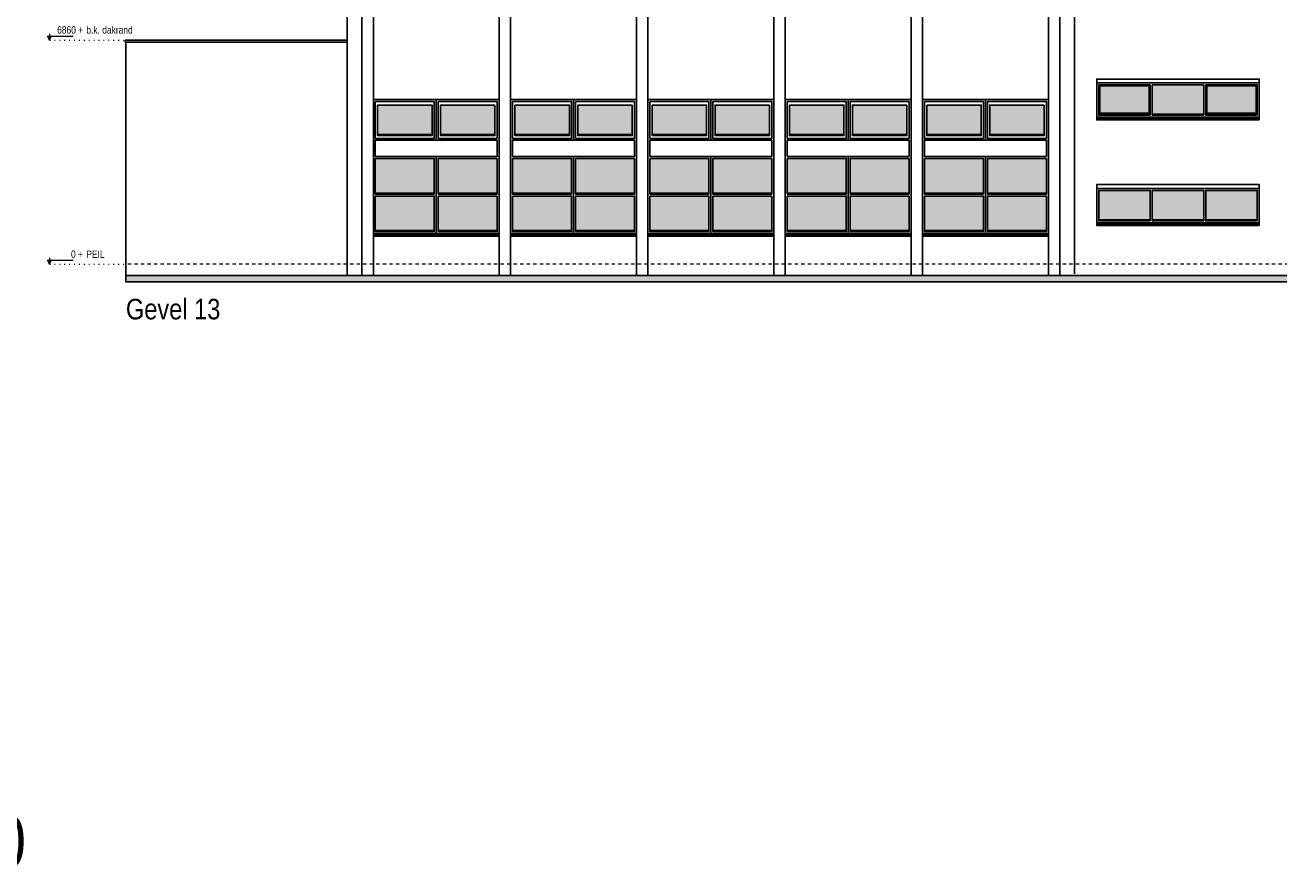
# Model space of a CAD drawing. Extents: x -59835 to 56084, y -767 to 223824.
# Tile 36 of 47: x -2765 to 35593, y 120704 to 146523. Entities that reach past the tile are written whole.
import ezdxf

# ---------------------------------------------------------------- set-up
doc = ezdxf.new("R2010")
doc.units = 0
doc.header["$MEASUREMENT"] = 0
doc.linetypes.add('DASHED', pattern=[200, 100, -100])
doc.linetypes.add('DOT', pattern=[150, 25, -125])
for name, color, linetype in [('101 - TEKSTEN', 7, 'Continuous'), ('102 - MAATVOERING', 7, 'Continuous'), ('21 - BUITENWANDEN', 92, 'Continuous'), ('31 - BUITENKOZIJNEN', 7, 'Continuous'), ('31.1 - ARCERING', 7, 'Continuous'), ('90 - TERREIN', 7, 'Continuous'), ('99 - SITUATIE', 12, 'Continuous')]:
    doc.layers.add(name, color=color, linetype=linetype)

msp = doc.modelspace()

# ---------------------------------------------------------------- hatches: boundary and pattern name
at = {"layer": '31.1 - ARCERING', "linetype": 'Continuous', "lineweight": 5}
for points in [[(30110, 143823), (30110, 144663), (31626.625, 144663), (31626.625, 143823)], [(30110, 143823), (30110, 144663), (31626.625, 144663), (31626.625, 143823)], [(31716.625, 143793), (31716.625, 144693), (33293.25, 144693), (33293.25, 143793)], [(31716.625, 143793), (31716.625, 144693), (33293.25, 144693), (33293.25, 143793)], [(33383.25, 143823), (33383.25, 144663), (34899.875, 144663), (34899.875, 143823)], [(33383.25, 143823), (33383.25, 144663), (34899.875, 144663), (34899.875, 143823)], [(8020, 143173), (8020, 144073), (9685, 144073), (9685, 143173)], [(8020, 143173), (8020, 144073), (9685, 144073), (9685, 143173)], [(11610, 143173), (11610, 144073), (9945, 144073), (9945, 143173)], [(11610, 143173), (11610, 144073), (9945, 144073), (9945, 143173)], [(12220, 143173), (12220, 144073), (13885, 144073), (13885, 143173)], [(12220, 143173), (12220, 144073), (13885, 144073), (13885, 143173)], [(15810, 143173), (15810, 144073), (14145, 144073), (14145, 143173)], [(15810, 143173), (15810, 144073), (14145, 144073), (14145, 143173)], [(16420, 143173), (16420, 144073), (18085, 144073), (18085, 143173)], [(16420, 143173), (16420, 144073), (18085, 144073), (18085, 143173)], [(20010, 143173), (20010, 144073), (18345, 144073), (18345, 143173)], [(20010, 143173), (20010, 144073), (18345, 144073), (18345, 143173)], [(20620, 143173), (20620, 144073), (22285, 144073), (22285, 143173)], [(20620, 143173), (20620, 144073), (22285, 144073), (22285, 143173)], [(24210, 143173), (24210, 144073), (22545, 144073), (22545, 143173)], [(24210, 143173), (24210, 144073), (22545, 144073), (22545, 143173)], [(24820, 143173), (24820, 144073), (26485, 144073), (26485, 143173)], [(24820, 143173), (24820, 144073), (26485, 144073), (26485, 143173)], [(28410, 143173), (28410, 144073), (26745, 144073), (26745, 143173)], [(28410, 143173), (28410, 144073), (26745, 144073), (26745, 143173)], [(7950, 141383), (7950, 142443), (9755, 142443), (9755, 141383)], [(7950, 141383), (7950, 142443), (9755, 142443), (9755, 141383)], [(11680, 141383), (11680, 142443), (9875, 142443), (9875, 141383)], [(11680, 141383), (11680, 142443), (9875, 142443), (9875, 141383)], [(12150, 141383), (12150, 142443), (13955, 142443), (13955, 141383)], [(12150, 141383), (12150, 142443), (13955, 142443), (13955, 141383)], [(15880, 141383), (15880, 142443), (14075, 142443), (14075, 141383)], [(15880, 141383), (15880, 142443), (14075, 142443), (14075, 141383)], [(16350, 141383), (16350, 142443), (18155, 142443), (18155, 141383)], [(16350, 141383), (16350, 142443), (18155, 142443), (18155, 141383)], [(20080, 141383), (20080, 142443), (18275, 142443), (18275, 141383)], [(20080, 141383), (20080, 142443), (18275, 142443), (18275, 141383)], [(20550, 141383), (20550, 142443), (22355, 142443), (22355, 141383)], [(20550, 141383), (20550, 142443), (22355, 142443), (22355, 141383)], [(24280, 141383), (24280, 142443), (22475, 142443), (22475, 141383)], [(24280, 141383), (24280, 142443), (22475, 142443), (22475, 141383)], [(24750, 141383), (24750, 142443), (26555, 142443), (26555, 141383)], [(24750, 141383), (24750, 142443), (26555, 142443), (26555, 141383)], [(28480, 141383), (28480, 142443), (26675, 142443), (26675, 141383)], [(28480, 141383), (28480, 142443), (26675, 142443), (26675, 141383)], [(7950, 140233), (7950, 141293), (9755, 141293), (9755, 140233)], [(7950, 140233), (7950, 141293), (9755, 141293), (9755, 140233)], [(11680, 140233), (11680, 141293), (9875, 141293), (9875, 140233)], [(11680, 140233), (11680, 141293), (9875, 141293), (9875, 140233)], [(12150, 140233), (12150, 141293), (13955, 141293), (13955, 140233)], [(12150, 140233), (12150, 141293), (13955, 141293), (13955, 140233)], [(15880, 140233), (15880, 141293), (14075, 141293), (14075, 140233)], [(15880, 140233), (15880, 141293), (14075, 141293), (14075, 140233)], [(16350, 140233), (16350, 141293), (18155, 141293), (18155, 140233)], [(16350, 140233), (16350, 141293), (18155, 141293), (18155, 140233)], [(20080, 140233), (20080, 141293), (18275, 141293), (18275, 140233)], [(20080, 140233), (20080, 141293), (18275, 141293), (18275, 140233)], [(20550, 140233), (20550, 141293), (22355, 141293), (22355, 140233)], [(20550, 140233), (20550, 141293), (22355, 141293), (22355, 140233)], [(24280, 140233), (24280, 141293), (22475, 141293), (22475, 140233)], [(24280, 140233), (24280, 141293), (22475, 141293), (22475, 140233)], [(24750, 140233), (24750, 141293), (26555, 141293), (26555, 140233)], [(24750, 140233), (24750, 141293), (26555, 141293), (26555, 140233)], [(28480, 140233), (28480, 141293), (26675, 141293), (26675, 140233)], [(28480, 140233), (28480, 141293), (26675, 141293), (26675, 140233)], [(30080, 140563), (30080, 141463), (31656.625, 141463), (31656.625, 140563)], [(30080, 140563), (30080, 141463), (31656.625, 141463), (31656.625, 140563)], [(31716.625, 140563), (31716.625, 141463), (33293.25, 141463), (33293.25, 140563)], [(31716.625, 140563), (31716.625, 141463), (33293.25, 141463), (33293.25, 140563)], [(33353.25, 141463), (33353.25, 140563), (34929.875, 140563), (34929.875, 141463)], [(33353.25, 141463), (33353.25, 140563), (34929.875, 140563), (34929.875, 141463)]]:
    msp.add_hatch(color=253, dxfattribs=at).paths.add_polyline_path(points)
at = {"layer": '90 - TERREIN', "linetype": 'Continuous', "lineweight": 5}
msp.add_hatch(color=7, dxfattribs=at).paths.add_polyline_path([(320, 138663), (320, 138863), (55280, 138863), (55280, 138663)])

# ---------------------------------------------------------------- linework, layer by layer
at = {"layer": '102 - MAATVOERING', "color": 213, "linetype": 'Continuous', "lineweight": 13}
for points in [[(-2016, 146256.75), (-2016, 146063), (-2078.5, 146188), (-1291, 146188)], [(-2016, 146063), (-1953.5, 146188)], [(-2016, 139396.75), (-2016, 139203), (-2078.5, 139328), (-1291, 139328)], [(-2016, 139203), (-1953.5, 139328)]]:
    msp.add_lwpolyline(points, dxfattribs=at)
at = {"layer": '102 - MAATVOERING', "color": 8, "linetype": 'DOT', "lineweight": 5}
for points in [[(-2016, 146063), (300, 146063)], [(-2016, 139203), (320, 139203)]]:
    msp.add_lwpolyline(points, dxfattribs=at)
at = {"layer": '102 - MAATVOERING', "color": 213, "linetype": 'DASHED', "lineweight": 13}
msp.add_lwpolyline([(55280, 139203), (320, 139203)], dxfattribs=at)
at = {"layer": '21 - BUITENWANDEN', "color": 92, "linetype": 'Continuous', "lineweight": 25}
for points in [[(7540, 159573), (7540, 138863)], [(7890, 159573), (7890, 138863)], [(11740, 159573), (11740, 138863)], [(12090, 159573), (12090, 138863)], [(15940, 159573), (15940, 138863)], [(16290, 159573), (16290, 138863)], [(20140, 159573), (20140, 138863)], [(20490, 159573), (20490, 138863)], [(24340, 159573), (24340, 138863)], [(28540, 159573), (28540, 138863)], [(28890, 159573), (28890, 138863)], [(7890, 159503), (7890, 138863)], [(12090, 159503), (12090, 138863)], [(16290, 159503), (16290, 138863)], [(20490, 159503), (20490, 138863)], [(24690, 159503), (24690, 138863)], [(28890, 159503), (28890, 138863)], [(7090, 159033), (7090, 138863)], [(29340, 159033), (29340, 138913)], [(300, 146063), (7090, 146063)], [(300, 146063), (300, 146003)], [(300, 146003), (7090, 146003)], [(320, 138863), (320, 146003)], [(30020, 144753), (30020, 144873), (34990, 144873), (34990, 144753)], [(7890, 144243), (11740, 144243)], [(12090, 144243), (15940, 144243)], [(16290, 144243), (20140, 144243)], [(20490, 144243), (24340, 144243)], [(24690, 144243), (28540, 144243)], [(30020, 141523), (30020, 141643), (34990, 141643), (34990, 141523)], [(7890, 140063), (11740, 140063)], [(12090, 140063), (15940, 140063)], [(12090, 140063), (15940, 140063)], [(16290, 140063), (20140, 140063)], [(16290, 140063), (20140, 140063)], [(20490, 140063), (24340, 140063)], [(20490, 140063), (24340, 140063)], [(24690, 140063), (28540, 140063)], [(24690, 140063), (28540, 140063)], [(320, 138863), (55280, 138863)]]:
    msp.add_lwpolyline(points, dxfattribs=at)
for points in [[(34990, 143623), (30020, 143623), (30020, 144753), (34990, 144753)], [(34990, 140393), (30020, 140393), (30020, 141523), (34990, 141523)]]:
    msp.add_lwpolyline(points, close=True, dxfattribs=at)
at = {"layer": '31 - BUITENKOZIJNEN', "color": 92, "linetype": 'Continuous', "lineweight": 25}
for points in [[(34990, 143623), (30020, 143623), (30020, 144753), (34990, 144753)], [(31656.625, 143763), (30080, 143763), (30080, 144693), (31656.625, 144693)], [(31626.625, 143823), (30110, 143823), (30110, 144663), (31626.625, 144663)], [(33293.25, 143763), (31716.625, 143763), (31716.625, 144693), (33293.25, 144693)], [(34929.875, 143763), (33353.25, 143763), (33353.25, 144693), (34929.875, 144693)], [(34899.875, 143823), (33383.25, 143823), (33383.25, 144663), (34899.875, 144663)], [(7890, 144243), (11740, 144243), (11740, 140063), (7890, 140063)], [(12090, 144243), (15940, 144243), (15940, 140063), (12090, 140063)], [(16290, 144243), (20140, 144243), (20140, 140063), (16290, 140063)], [(20490, 144243), (24340, 144243), (24340, 140063), (20490, 140063)], [(24690, 144243), (28540, 144243), (28540, 140063), (24690, 140063)], [(7950, 144183), (9755, 144183), (9755, 143053), (7950, 143053)], [(8020, 144073), (9685, 144073), (9685, 143143), (8020, 143143)], [(11680, 144183), (9875, 144183), (9875, 143053), (11680, 143053)], [(11610, 144073), (9945, 144073), (9945, 143143), (11610, 143143)], [(12150, 144183), (13955, 144183), (13955, 143053), (12150, 143053)], [(12220, 144073), (13885, 144073), (13885, 143143), (12220, 143143)], [(15880, 144183), (14075, 144183), (14075, 143053), (15880, 143053)], [(15810, 144073), (14145, 144073), (14145, 143143), (15810, 143143)], [(16350, 144183), (18155, 144183), (18155, 143053), (16350, 143053)], [(16420, 144073), (18085, 144073), (18085, 143143), (16420, 143143)], [(20080, 144183), (18275, 144183), (18275, 143053), (20080, 143053)], [(20010, 144073), (18345, 144073), (18345, 143143), (20010, 143143)], [(20550, 144183), (22355, 144183), (22355, 143053), (20550, 143053)], [(20620, 144073), (22285, 144073), (22285, 143143), (20620, 143143)], [(24280, 144183), (22475, 144183), (22475, 143053), (24280, 143053)], [(24210, 144073), (22545, 144073), (22545, 143143), (24210, 143143)], [(24750, 144183), (26555, 144183), (26555, 143053), (24750, 143053)], [(24820, 144073), (26485, 144073), (26485, 143143), (24820, 143143)], [(28480, 144183), (26675, 144183), (26675, 143053), (28480, 143053)], [(28410, 144073), (26745, 144073), (26745, 143143), (28410, 143143)], [(11680, 143003), (7950, 143003), (7950, 142503), (11680, 142503)], [(15880, 143003), (12150, 143003), (12150, 142503), (15880, 142503)], [(20080, 143003), (16350, 143003), (16350, 142503), (20080, 142503)], [(24280, 143003), (20550, 143003), (20550, 142503), (24280, 142503)], [(28480, 143003), (24750, 143003), (24750, 142503), (28480, 142503)], [(7950, 142443), (9755, 142443), (9755, 141353), (7950, 141353)], [(11680, 142443), (9875, 142443), (9875, 141353), (11680, 141353)], [(12150, 142443), (13955, 142443), (13955, 141353), (12150, 141353)], [(15880, 142443), (14075, 142443), (14075, 141353), (15880, 141353)], [(16350, 142443), (18155, 142443), (18155, 141353), (16350, 141353)], [(20080, 142443), (18275, 142443), (18275, 141353), (20080, 141353)], [(20550, 142443), (22355, 142443), (22355, 141353), (20550, 141353)], [(24280, 142443), (22475, 142443), (22475, 141353), (24280, 141353)], [(24750, 142443), (26555, 142443), (26555, 141353), (24750, 141353)], [(28480, 142443), (26675, 142443), (26675, 141353), (28480, 141353)], [(7950, 141293), (9755, 141293), (9755, 140203), (7950, 140203)], [(11680, 141293), (9875, 141293), (9875, 140203), (11680, 140203)], [(12150, 141293), (13955, 141293), (13955, 140203), (12150, 140203)], [(15880, 141293), (14075, 141293), (14075, 140203), (15880, 140203)], [(16350, 141293), (18155, 141293), (18155, 140203), (16350, 140203)], [(20080, 141293), (18275, 141293), (18275, 140203), (20080, 140203)], [(20550, 141293), (22355, 141293), (22355, 140203), (20550, 140203)], [(24280, 141293), (22475, 141293), (22475, 140203), (24280, 140203)], [(24750, 141293), (26555, 141293), (26555, 140203), (24750, 140203)], [(28480, 141293), (26675, 141293), (26675, 140203), (28480, 140203)], [(34990, 140393), (30020, 140393), (30020, 141523), (34990, 141523)], [(31656.625, 140533), (30080, 140533), (30080, 141463), (31656.625, 141463)], [(33293.25, 140533), (31716.625, 140533), (31716.625, 141463), (33293.25, 141463)], [(34929.875, 140533), (33353.25, 140533), (33353.25, 141463), (34929.875, 141463)]]:
    msp.add_lwpolyline(points, close=True, dxfattribs=at)
for points in [[(9815, 144243), (9815, 143003)], [(14015, 144243), (14015, 143003)], [(18215, 144243), (18215, 143003)], [(22415, 144243), (22415, 143003)], [(26615, 144243), (26615, 143003)], [(30020, 143703), (34990, 143703)], [(30080, 143793), (31656.625, 143793)], [(31716.625, 143793), (33293.25, 143793)], [(33353.25, 143793), (34929.875, 143793)], [(8020, 143173), (9685, 143173)], [(11610, 143173), (9945, 143173)], [(12220, 143173), (13885, 143173)], [(15810, 143173), (14145, 143173)], [(16420, 143173), (18085, 143173)], [(20010, 143173), (18345, 143173)], [(20620, 143173), (22285, 143173)], [(24210, 143173), (22545, 143173)], [(24820, 143173), (26485, 143173)], [(28410, 143173), (26745, 143173)], [(9815, 142503), (9815, 140143)], [(14015, 142503), (14015, 140143)], [(18215, 142503), (18215, 140143)], [(22415, 142503), (22415, 140143)], [(26615, 142503), (26615, 140143)], [(7950, 141383), (9755, 141383)], [(11680, 141383), (9875, 141383)], [(12150, 141383), (13955, 141383)], [(15880, 141383), (14075, 141383)], [(16350, 141383), (18155, 141383)], [(20080, 141383), (18275, 141383)], [(20550, 141383), (22355, 141383)], [(24280, 141383), (22475, 141383)], [(24750, 141383), (26555, 141383)], [(28480, 141383), (26675, 141383)], [(30020, 140473), (34990, 140473)], [(30080, 140563), (31656.625, 140563)], [(31716.625, 140563), (33293.25, 140563)], [(33353.25, 140563), (34929.875, 140563)], [(7890, 140143), (11740, 140143)], [(7950, 140233), (9755, 140233)], [(11680, 140233), (9875, 140233)], [(12090, 140143), (15940, 140143)], [(12150, 140233), (13955, 140233)], [(15880, 140233), (14075, 140233)], [(16290, 140143), (20140, 140143)], [(16350, 140233), (18155, 140233)], [(20080, 140233), (18275, 140233)], [(20490, 140143), (24340, 140143)], [(20550, 140233), (22355, 140233)], [(24280, 140233), (22475, 140233)], [(24690, 140143), (28540, 140143)], [(24750, 140233), (26555, 140233)], [(28480, 140233), (26675, 140233)]]:
    msp.add_lwpolyline(points, dxfattribs=at)
at = {"layer": '31 - BUITENKOZIJNEN', "color": 5, "linetype": 'Continuous', "lineweight": 5}
for points in [[(30020, 143663), (34990, 143663)], [(30020, 140433), (34990, 140433)], [(7890, 140103), (11740, 140103)], [(12090, 140103), (15940, 140103)], [(16290, 140103), (20140, 140103)], [(20490, 140103), (24340, 140103)], [(24690, 140103), (28540, 140103)]]:
    msp.add_lwpolyline(points, dxfattribs=at)
at = {"layer": '90 - TERREIN', "color": 92, "linetype": 'Continuous', "lineweight": 25}
for points in [[(320, 138863), (55280, 138863)], [(320, 138663), (320, 138863)], [(55280, 138663), (320, 138663)]]:
    msp.add_lwpolyline(points, dxfattribs=at)

# ---------------------------------------------------------------- texts
at = {"layer": '101 - TEKSTEN', "color": 7, "linetype": 'Continuous', "lineweight": 0, "insert": (320, 137509), "char_height": 629.999983, "attachment_point": 7, "line_spacing_factor": 1.333333}
msp.add_mtext('{\\fArial Narrow|b0|i0|c12|p0;Gevel 13}', dxfattribs=at)
at = {"layer": '102 - MAATVOERING', "color": 7, "linetype": 'Continuous', "lineweight": 0, "char_height": 224.999994, "attachment_point": 7, "line_spacing_factor": 0.8}
for s, insert in [('{\\fArial Narrow|b0|i0|c12|p0;  6860 + }', (-1926.4375, 146259.25)), ('{\\fArial Narrow|b0|i0|c12|p0;b.k. dakrand}', (-891, 146259.25)), ('{\\fArial Narrow|b0|i0|c12|p0;     0 + }', (-1718.125, 139399.25)), ('{\\fArial Narrow|b0|i0|c12|p0;PEIL}', (-891, 139399.25))]:
    msp.add_mtext(s, dxfattribs=dict(at, insert=insert))
at = {"layer": '99 - SITUATIE', "color": 7, "linetype": 'Continuous', "lineweight": 0, "insert": (-9960.4453, 120731.6875), "char_height": 1574.999958, "attachment_point": 7, "line_spacing_factor": 1.333333}
msp.add_mtext('{\\fArial Narrow|b0|i0|c12|p0;Gevel 10}', dxfattribs=at)

doc.saveas('drawing.dxf')
